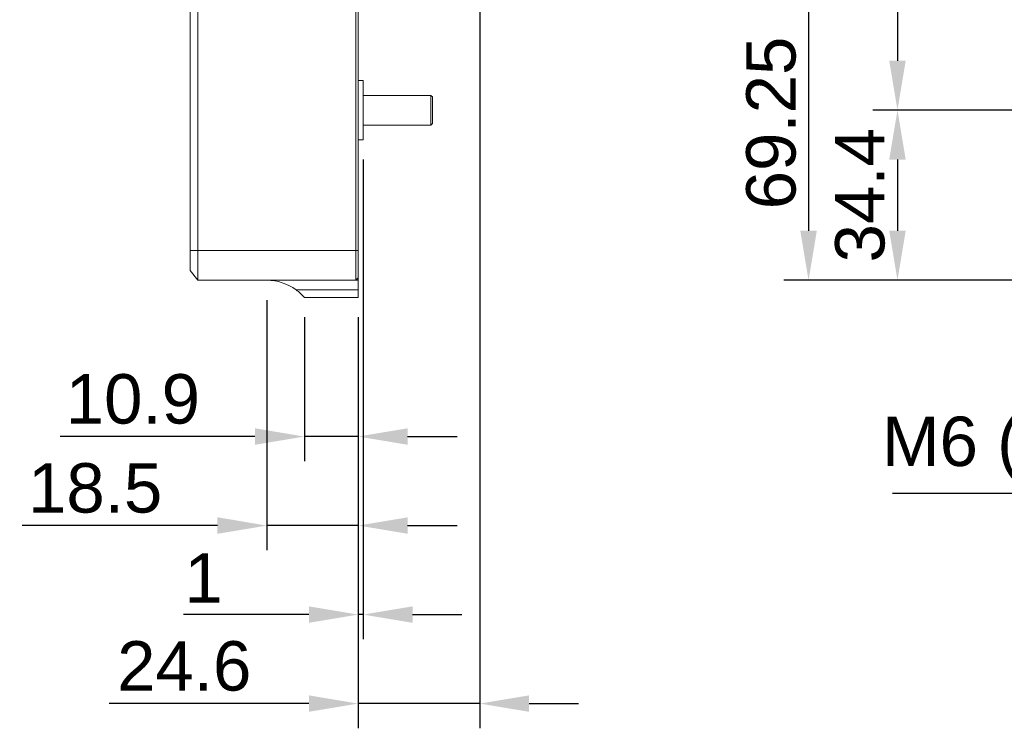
# Model space of a CAD drawing. Extents: x 0 to 283, y -463 to 196.
# Tile 3 of 37: x 130 to 180, y 67 to 103. Entities that reach past the tile are written whole.
import ezdxf

# ---------------------------------------------------------------- set-up
doc = ezdxf.new("R2010")
doc.units = 0
doc.layers.get('DEFPOINTS').update_dxf_attribs({"linetype": 'CONTINUOUS'})
doc.layers.add('DIM', color=7, linetype='CONTINUOUS')
doc.layers.add('TANGENT EDGES', color=7, linetype='CONTINUOUS', lineweight=0)
doc.layers.add('VISIBLE', color=255, linetype='CONTINUOUS', lineweight=0)
doc.styles.add('SANSSERIF', font='sanss___.ttf')
doc.dimstyles.new('ISO-25', dxfattribs={"dimtxt": 2.5, "dimasz": 2.5, "dimexe": 1.25, "dimexo": 1, "dimgap": 0.6, "dimtad": 1, "dimdec": 1, "dimzin": 9, "dimdsep": 46, "dimtxsty": 'SANSSERIF', "dimcen": 0.75, "dimadec": 1, "dimazin": 0, "dimtfac": 1, "dimtdec": 1, "dimtmove": 0, "dimatfit": 3, "dimfxl": 1, "dimarcsym": 0})
doc.dimstyles.new('ISO-25$0', dxfattribs={"dimtxt": 2.5, "dimasz": 2.5, "dimexe": 1.25, "dimexo": 1, "dimgap": 0.6, "dimtad": 1, "dimdec": 1, "dimzin": 9, "dimdsep": 46, "dimtxsty": 'SANSSERIF', "dimcen": 0.75, "dimadec": 1, "dimazin": 0, "dimtfac": 1, "dimtdec": 1, "dimtmove": 0, "dimatfit": 3, "dimfxl": 1, "dimarcsym": 0})

# ---------------------------------------------------------------- blocks, each defined once
blk = doc.blocks.new('*D15')
at = {"layer": 'DEFPOINTS', "color": 0, "transparency": 16777216}
for p in [(254.048, 118.112), (174.197, 98.612), (222.798, 98.612)]:
    blk.add_point(p, dxfattribs=at)
at = {"layer": 'DIM', "color": 0, "lineweight": -2, "transparency": 16777216}
for p, q in [((253.048, 118.112), (172.947, 118.112)), ((174.197, 115.612), (174.197, 101.112)), ((221.798, 98.612), (172.947, 98.612))]:
    blk.add_line(p, q, dxfattribs=at)
at = {"layer": 'DIM', "color": 0, "transparency": 16777216}
for points in [[(173.781, 115.612), (174.614, 115.612), (174.197, 118.112)], [(173.781, 101.112), (174.614, 101.112), (174.197, 98.612)]]:
    blk.add_solid(points, dxfattribs=at)
at = {"layer": 'DIM', "color": 0, "transparency": 16777216, "insert": (172.31, 108.362), "char_height": 2.5, "attachment_point": 5, "rotation": 90, "style": 'SANSSERIF'}
blk.add_mtext('78', dxfattribs=at)
blk = doc.blocks.new('*D17')
at = {"layer": 'DEFPOINTS', "color": 0, "transparency": 16777216}
for p in [(222.798, 98.612), (174.197, 90.012), (181.698, 90.012)]:
    blk.add_point(p, dxfattribs=at)
at = {"layer": 'DIM', "color": 0, "lineweight": -2, "transparency": 16777216}
for p, q in [((221.798, 98.612), (172.947, 98.612)), ((174.197, 96.112), (174.197, 92.512)), ((180.698, 90.012), (172.947, 90.012))]:
    blk.add_line(p, q, dxfattribs=at)
at = {"layer": 'DIM', "color": 0, "transparency": 16777216}
for points in [[(173.781, 96.112), (174.614, 96.112), (174.197, 98.612)], [(173.781, 92.512), (174.614, 92.512), (174.197, 90.012)]]:
    blk.add_solid(points, dxfattribs=at)
at = {"layer": 'DIM', "color": 0, "transparency": 16777216, "insert": (172.308, 94.312), "char_height": 2.5, "attachment_point": 5, "rotation": 90, "style": 'SANSSERIF'}
blk.add_mtext('34.4', dxfattribs=at)
blk = doc.blocks.new('*D21')
at = {"layer": 'DEFPOINTS', "color": 0, "transparency": 16777216}
for p in [(222.798, 98.612), (222.397, 97.978)]:
    blk.add_point(p, dxfattribs=at)
at = {"layer": 'DIM', "color": 0, "lineweight": -2, "transparency": 16777216}
for p, q in [((222.798, 98.612), (222.397, 97.978)), ((210.559, 79.242), (221.062, 95.864)), ((173.951, 79.242), (210.559, 79.242))]:
    blk.add_line(p, q, dxfattribs=at)
at = {"layer": 'DIM', "color": 0, "transparency": 16777216}
blk.add_solid([(220.71, 96.087), (221.414, 95.642), (222.397, 97.978)], dxfattribs=at)
at = {"layer": 'DIM', "color": 0, "transparency": 16777216, "insert": (191.955, 81.488), "char_height": 2.5, "attachment_point": 5, "style": 'SANSSERIF'}
blk.add_mtext('M6 (3x) Mounting Studs', dxfattribs=at)
blk = doc.blocks.new('*D26')
at = {"layer": 'DEFPOINTS', "color": 0, "transparency": 16777216}
for p in [(147.158, 97.112), (146.908, 89.137), (147.158, 73.1)]:
    blk.add_point(p, dxfattribs=at)
at = {"layer": 'DIM', "color": 0, "lineweight": -2, "transparency": 16777216}
for p, q in [((147.158, 96.112), (147.158, 71.85)), ((146.908, 88.137), (146.908, 71.85)), ((144.408, 73.1), (138.062, 73.1)), ((147.158, 73.1), (146.908, 73.1)), ((149.658, 73.1), (152.158, 73.1))]:
    blk.add_line(p, q, dxfattribs=at)
at = {"layer": 'DIM', "color": 0, "transparency": 16777216}
for points in [[(144.408, 73.517), (144.408, 72.684), (146.908, 73.1)], [(149.658, 73.517), (149.658, 72.684), (147.158, 73.1)]]:
    blk.add_solid(points, dxfattribs=at)
at = {"layer": 'DIM', "color": 0, "transparency": 16777216, "insert": (139.082, 74.95), "char_height": 2.5, "attachment_point": 5, "style": 'SANSSERIF'}
blk.add_mtext('1', dxfattribs=at)
blk = doc.blocks.new('*D28')
at = {"layer": 'DEFPOINTS', "color": 0, "transparency": 16777216}
for p in [(153.058, 106.812), (146.908, 89.137), (153.058, 68.598)]:
    blk.add_point(p, dxfattribs=at)
at = {"layer": 'DIM', "color": 0, "lineweight": -2, "transparency": 16777216}
for p, q in [((153.058, 105.812), (153.058, 67.348)), ((146.908, 88.137), (146.908, 67.348)), ((144.408, 68.598), (134.295, 68.598)), ((153.058, 68.598), (146.908, 68.598)), ((155.558, 68.598), (158.058, 68.598))]:
    blk.add_line(p, q, dxfattribs=at)
at = {"layer": 'DIM', "color": 0, "transparency": 16777216}
for points in [[(144.408, 69.014), (144.408, 68.181), (146.908, 68.598)], [(155.558, 69.014), (155.558, 68.181), (153.058, 68.598)]]:
    blk.add_solid(points, dxfattribs=at)
at = {"layer": 'DIM', "color": 0, "transparency": 16777216, "insert": (138.102, 70.487), "char_height": 2.5, "attachment_point": 5, "style": 'SANSSERIF'}
blk.add_mtext('24.6', dxfattribs=at)
blk = doc.blocks.new('*D29')
at = {"layer": 'DEFPOINTS', "color": 0, "transparency": 16777216}
for p in [(218.51, 107.324), (169.697, 90.012), (181.698, 90.012)]:
    blk.add_point(p, dxfattribs=at)
at = {"layer": 'DIM', "color": 0, "lineweight": -2, "transparency": 16777216}
for p, q in [((217.51, 107.324), (168.447, 107.324)), ((169.697, 104.824), (169.697, 92.512)), ((180.698, 90.012), (168.447, 90.012))]:
    blk.add_line(p, q, dxfattribs=at)
at = {"layer": 'DIM', "color": 0, "transparency": 16777216}
for points in [[(169.281, 104.824), (170.114, 104.824), (169.697, 107.324)], [(169.281, 92.512), (170.114, 92.512), (169.697, 90.012)]]:
    blk.add_solid(points, dxfattribs=at)
at = {"layer": 'DIM', "color": 0, "transparency": 16777216, "insert": (167.808, 97.967), "char_height": 2.5, "attachment_point": 5, "rotation": 90, "style": 'SANSSERIF'}
blk.add_mtext('69.25', dxfattribs=at)
blk = doc.blocks.new('*D32')
at = {"layer": 'DEFPOINTS', "color": 0, "transparency": 16777216}
for p in [(144.183, 89.137), (146.908, 89.137), (144.183, 82.106)]:
    blk.add_point(p, dxfattribs=at)
at = {"layer": 'DIM', "color": 0, "lineweight": -2, "transparency": 16777216}
for p, q in [((144.183, 88.137), (144.183, 80.856)), ((146.908, 88.137), (146.908, 80.856)), ((141.683, 82.106), (131.82, 82.106)), ((146.908, 82.106), (144.183, 82.106)), ((149.408, 82.106), (151.908, 82.106))]:
    blk.add_line(p, q, dxfattribs=at)
at = {"layer": 'DIM', "color": 0, "transparency": 16777216}
for points in [[(141.683, 82.523), (141.683, 81.689), (144.183, 82.106)], [(149.408, 82.523), (149.408, 81.689), (146.908, 82.106)]]:
    blk.add_solid(points, dxfattribs=at)
at = {"layer": 'DIM', "color": 0, "transparency": 16777216, "insert": (135.502, 83.994), "char_height": 2.5, "attachment_point": 5, "style": 'SANSSERIF'}
blk.add_mtext('10.9', dxfattribs=at)
blk = doc.blocks.new('*D33')
at = {"layer": 'DEFPOINTS', "color": 0, "transparency": 16777216}
for p in [(142.283, 90.012), (146.908, 89.137), (146.908, 77.603)]:
    blk.add_point(p, dxfattribs=at)
at = {"layer": 'DIM', "color": 0, "lineweight": -2, "transparency": 16777216}
for p, q in [((142.283, 89.012), (142.283, 76.353)), ((146.908, 88.137), (146.908, 76.353)), ((139.783, 77.603), (129.903, 77.603)), ((146.908, 77.603), (142.283, 77.603)), ((149.408, 77.603), (151.908, 77.603))]:
    blk.add_line(p, q, dxfattribs=at)
at = {"layer": 'DIM', "color": 0, "transparency": 16777216}
for points in [[(139.783, 78.02), (139.783, 77.187), (142.283, 77.603)], [(149.408, 78.02), (149.408, 77.187), (146.908, 77.603)]]:
    blk.add_solid(points, dxfattribs=at)
at = {"layer": 'DIM', "color": 0, "transparency": 16777216, "insert": (133.593, 79.491), "char_height": 2.5, "attachment_point": 5, "style": 'SANSSERIF'}
blk.add_mtext('18.5', dxfattribs=at)

msp = doc.modelspace()

# ---------------------------------------------------------------- linework, layer by layer
at = {"layer": 'TANGENT EDGES'}
for p, q in [((138.408, 91.5119), (138.783, 91.5119)), ((146.783, 91.5119), (138.783, 91.5119)), ((146.908, 91.5119), (146.783, 91.5119)), ((146.908, 89.5258), (143.7643, 89.5258))]:
    msp.add_line(p, q, dxfattribs=at)
at = {"layer": 'VISIBLE'}
for p, q in [((138.408, 122.6321), (138.408, 91.5119)), ((138.783, 91.5119), (138.783, 122.6321)), ((146.783, 122.6321), (146.783, 91.5119)), ((146.908, 91.5119), (146.908, 122.6321)), ((146.908, 100.1119), (147.158, 100.1119)), ((147.158, 97.1119), (147.158, 100.1119)), ((150.583, 99.3619), (147.158, 99.3619)), ((150.658, 99.2869), (150.583, 99.3619)), ((150.583, 97.8619), (150.583, 99.3619)), ((150.658, 97.9369), (150.658, 99.2869)), ((150.583, 97.8619), (147.158, 97.8619)), ((150.658, 97.9369), (150.583, 97.8619)), ((146.908, 97.1119), (147.158, 97.1119)), ((138.408, 91.5119), (138.408, 90.5119)), ((138.783, 90.0119), (138.783, 91.5119)), ((146.783, 91.5119), (146.783, 90.0119)), ((146.908, 90.1369), (146.908, 91.5119)), ((138.783, 90.0119), (138.408, 90.5119)), ((146.783, 90.0119), (138.783, 90.0119)), ((146.908, 90.1369), (146.783, 90.0119)), ((146.908, 90.0119), (146.783, 90.0119)), ((146.908, 90.1369), (146.908, 90.0119)), ((146.908, 90.0119), (146.908, 89.5258)), ((146.908, 89.1369), (146.908, 89.5258)), ((146.908, 89.1369), (144.1828, 89.1369))]:
    msp.add_line(p, q, dxfattribs=at)
for radius, start, end in [(2.4999, 53.66361, 90), (2.5, 40.5416, 53.66489)]:
    msp.add_arc((142.283, 87.5119), radius, start, end, dxfattribs=at)

# ---------------------------------------------------------------- dimensions: what is measured, and where the dimension line sits
at = {"layer": 'DIM'}
for base, p1, p2, picture, middle in [((174.1974, 98.6119), (254.048, 118.1119), (222.798, 98.6119), '*D15', (172.3097, 108.3619)), ((174.1974, 90.0119), (222.798, 98.6119), (181.698, 90.0119), '*D17', (172.308, 94.3119))]:
    dim = msp.add_linear_dim(base=base, p1=p1, p2=p2, angle=90, dimstyle='ISO-25$0', override={"dimdec": 2, "dimlfac": 4}, dxfattribs=at)
    dim.commit()
    dim.dimension.update_dxf_attribs({"geometry": picture, "text_midpoint": middle})
dim = msp.add_linear_dim(base=(169.6974, 90.0119), p1=(218.5105, 107.3244), p2=(181.698, 90.0119), angle=90, dimstyle='ISO-25$0', override={"dimdec": 2, "dimlfac": 4}, dxfattribs=at)
dim.commit()
dim.dimension.update_dxf_attribs({"geometry": '*D29', "text_midpoint": (169.6974, 97.9669), "dimtype": 160})
for base, p1, p2, picture, middle in [((153.058, 68.5976), (146.908, 89.1369), (153.058, 106.8119), '*D28', (138.1015, 68.5976)), ((147.158, 73.1004), (146.908, 89.1369), (147.158, 97.1119), '*D26', (139.0823, 73.1004)), ((146.908, 77.6033), (142.283, 90.0117), (146.908, 89.1369), '*D33', (133.5931, 77.6033)), ((144.1828, 82.1061), (146.908, 89.1369), (144.1828, 89.1369), '*D32', (135.5015, 82.1061))]:
    dim = msp.add_linear_dim(base=base, p1=p1, p2=p2, dimstyle='ISO-25$0', override={"dimdec": 2, "dimlfac": 4}, dxfattribs=at)
    dim.commit()
    dim.dimension.update_dxf_attribs({"geometry": picture, "text_midpoint": middle, "dimtype": 160})
dim = msp.add_radius_dim(center=(222.798, 98.6119), mpoint=(222.3974, 97.9779), text='M6 (3x) Mounting Studs', dimstyle='ISO-25', override={"dimtih": 1, "dimtoh": 1}, dxfattribs=at)
dim.commit()
dim.dimension.update_dxf_attribs({"geometry": '*D21', "text_midpoint": (191.9553, 79.2419), "dimtype": 164})

doc.saveas('drawing.dxf')
